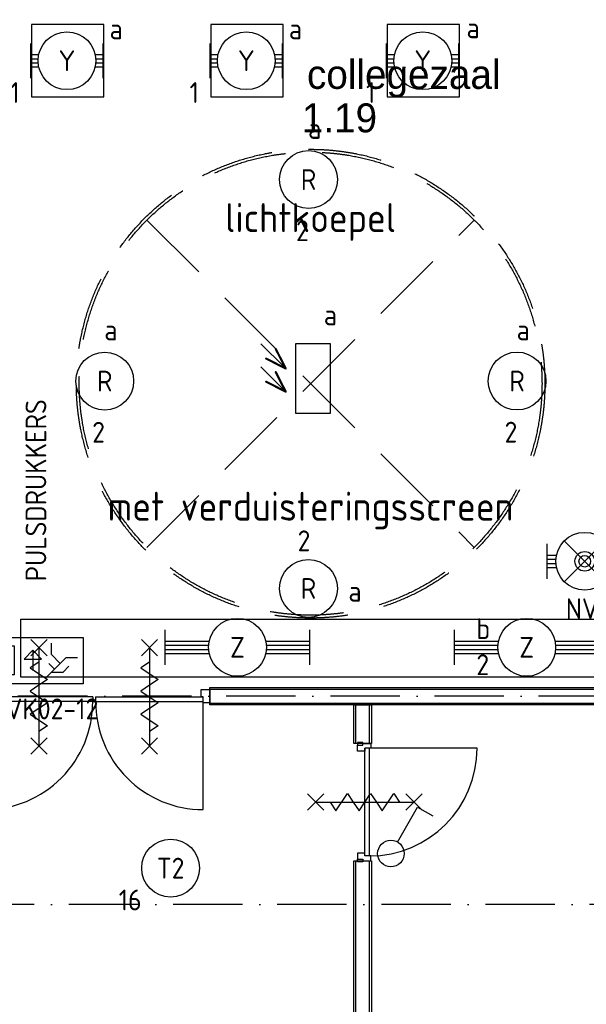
# Model space of a CAD drawing. Header units: millimetres. Extents: x 84333 to 240712, y -2244 to 84291.
# Tile 46 of 87: x 159003 to 163901, y 47914 to 56421. Entities that reach past the tile are written whole.
import ezdxf
from ezdxf.enums import TextEntityAlignment as Align

# ---------------------------------------------------------------- set-up
doc = ezdxf.new("R2010")
doc.units = ezdxf.units.MM
doc.header["$LTSCALE"] = 100
doc.linetypes.add('DASHDOT', pattern=[9, 6, -1.5, 0, -1.5])
doc.linetypes.add('HIDDEN', pattern=[9.525, 6.35, -3.175])
doc.layers.get('0').update_dxf_attribs({"linetype": 'CONTINUOUS'})
for name, color, linetype in [('71', 2, 'CONTINUOUS'), ('AFDELING', 4, 'CONTINUOUS'), ('AL$1----_TEKST', 7, 'CONTINUOUS'), ('AL$7----_STRAMIEN', 1, 'DASHDOT'), ('AL22----_BINNENWAND', 7, 'CONTINUOUS'), ('AL32----_BINNENKOZ', 7, 'CONTINUOUS'), ('AL32----_DRAAIR', 7, 'CONTINUOUS'), ('AL37----_DAKOPENING', 7, 'HIDDEN'), ('AL65----_BEVEILIGING', 7, 'CONTINUOUS'), ('BOUW', 8, 'CONTINUOUS'), ('EB63101-_ATTRIB', 2, 'CONTINUOUS'), ('EB63102-_ATTRIB', 2, 'CONTINUOUS'), ('EB63202-_ATTRIB', 2, 'CONTINUOUS'), ('EB63501-_ATTRIB', 2, 'CONTINUOUS'), ('EL63101-_LICHT-ARM', 3, 'CONTINUOUS'), ('EL63102-_LICHT-SCH', 3, 'CONTINUOUS'), ('EL63202-_NOODVRL-TXT', 3, 'CONTINUOUS'), ('EL63501-_NOODVRL-ARM', 3, 'CONTINUOUS'), ('EL6441--_DATACOM', 3, 'CONTINUOUS'), ('LIJN025', 10, 'CONTINUOUS'), ('TEKST25', 10, 'CONTINUOUS')]:
    doc.layers.add(name, color=color, linetype=linetype)
doc.styles.add('1_8', font='ISO', dxfattribs={"height": 1.8})
doc.styles.add('BURO-025', font='BUROFONT.shx', dxfattribs={"height": 250})
doc.styles.add('ISO', font='ISO.SHX')
doc.styles.get("Standard").update_dxf_attribs({"font": 'iso.shx'})
doc.styles.add('TECHNIC', font='technic_.ttf')

# ---------------------------------------------------------------- blocks, each defined once
blk = doc.blocks.new('ES3G00')
at = {"color": 0}
blk.add_circle((0, 0), 2.5, dxfattribs=at)
at = {"color": 0, "style": '1_8'}
for tag, flags, p in [('SCHAK', 8, (3.5, 2.75)), ('A_CODE', 8, (0, 0)), ('GROEP', 8, (-3.5, -2.75)), ('KAST', 9, (3.5, -2.75))]:
    blk.add_attdef(tag, text='', height=1.8, dxfattribs=dict(at, flags=flags)).set_placement(p, align=Align.MIDDLE)
blk = doc.blocks.new('SCHAK')
blk.add_lwpolyline([(0.575, 0.996), (2.309, 4), (3.608, 3.25)])
blk.add_circle((0, 0), 1.15)
at = {"style": '1_8'}
for tag, flags, p in [('SCHAK', 8, (3, 5.5)), ('KAST', 9, (-3, 0.5)), ('M_CODE', 9, (0, 0)), ('DOEL', 9, (-3, -2)), ('GROEP', 9, (-3, -4.5))]:
    blk.add_attdef(tag, text='', height=1.8, dxfattribs=dict(at, flags=flags)).set_placement(p, align=Align.MIDDLE_CENTER)
blk = doc.blocks.new('EJ3T01')
at = {"color": 0}
for p, q in [((-1.768, 1.768), (1.768, -1.768)), ((1.768, 1.768), (-1.768, -1.768)), ((-3.25, -1.5), (-3.25, 1.5)), ((3.25, -1.5), (3.25, 1.5)), ((-3.25, 0.525), (-2.444, 0.525)), ((-3.25, 0.175), (-2.494, 0.175)), ((2.444, 0.525), (3.25, 0.525)), ((2.494, 0.175), (3.25, 0.175)), ((-3.25, -0.175), (-2.494, -0.175)), ((-3.25, -0.525), (-2.444, -0.525)), ((2.444, -0.525), (3.25, -0.525)), ((2.494, -0.175), (3.25, -0.175))]:
    blk.add_line(p, q, dxfattribs=at)
at = {"color": 6}
blk.add_lwpolyline([(1.768, -1.768), (1.75, -1.75)], dxfattribs=at)
at = {"color": 0}
for radius in [2.5, 0.85, 0.5]:
    blk.add_circle((0, 0), radius, dxfattribs=at)
at = {"color": 6, "style": '1_8'}
for tag, flags, p in [('A_CODE', 8, (-3.5, 2.75)), ('SCHAK', 8, (3.5, 2.75)), ('GROEP', 8, (-3.5, -2.75)), ('KAST', 9, (3.5, -2.75))]:
    blk.add_attdef(tag, text='', height=1.8, dxfattribs=dict(at, flags=flags)).set_placement(p, align=Align.MIDDLE)
blk = doc.blocks.new('ES050601')
for p, q in [((-3, 3), (-1, 1)), ((-3, 1), (-1, -1))]:
    blk.add_line(p, q)
blk.add_lwpolyline([(0, -3), (3, -3), (3, 3), (0, 3)], close=True)
at = {"style": '1_8'}
for p in [(-1.5, 1.5), (-1.5, -0.5)]:
    blk.add_text('V', height=2, rotation=45, dxfattribs=at).set_placement(p, align=Align.MIDDLE)
for tag, flags, p in [('SCHAK', 8, (3, 5.5)), ('KAST', 9, (-3, 0.5)), ('M_CODE', 9, (0, 0)), ('DOEL', 9, (-3, -2)), ('GROEP', 9, (-3, -4.5))]:
    blk.add_attdef(tag, text='', height=1.8, dxfattribs=dict(at, flags=flags)).set_placement(p, align=Align.MIDDLE_CENTER)
blk = doc.blocks.new('ES3N026')
for p, q in [((0.375, -0.875), (0.375, 0.875)), ((2.25, 1.25), (2.25, -1.25)), ((2.5, 1.25), (2.5, -1.25)), ((2.75, 1.25), (2.75, -1.25)), ((3, 1.25), (3, -1.25)), ((-1.5, 0.75), (-1, 0.25))]:
    blk.add_line(p, q)
for points in [[(4.013, 2.007), (4.013, -1.981), (-3.988, -1.981), (-3.988, 2.007)], [(3.25, -1.25), (2, -1.25), (2, 1.25), (3.25, 1.25)], [(0.375, -0.875), (1.125, -0.125), (-0.375, -0.125)]]:
    blk.add_lwpolyline(points, close=True)
for points in [[(-0.75, 1.5), (-2.5, -0.25), (-3.5, -0.25)], [(-1.25, 1), (-2.25, 1), (-2.75, 0.5)], [(-2, 0.25), (-1.25, -0.5), (-1.25, -1.5)]]:
    blk.add_lwpolyline(points)
at = {"color": 2, "style": '1_8', "flags": 8}
blk.add_attdef('NUMMER', text='', height=1.8, dxfattribs=at).set_placement((4, 3.75), align=Align.MIDDLE)
at = {"style": '1_8'}
for tag, flags, p in [('A_CODE', 8, (-3.5, 2.75)), ('SCHAK', 8, (3.5, 2.75)), ('GROEP', 8, (-3.5, -2.75)), ('KAST', 9, (3.5, -2.75))]:
    blk.add_attdef(tag, text='', height=1.8, dxfattribs=dict(at, flags=flags)).set_placement(p, align=Align.MIDDLE_CENTER)
blk = doc.blocks.new('EJ3T20')
at = {"color": 0}
for p, q in [((-6.25, -1.5), (-6.25, 1.5)), ((6.25, -1.5), (6.25, 1.5)), ((-6.25, 0.525), (-2.444, 0.525)), ((-6.25, 0.175), (-2.494, 0.175)), ((2.444, 0.525), (6.25, 0.525)), ((2.494, 0.175), (6.25, 0.175)), ((-6.25, -0.175), (-2.494, -0.175)), ((-6.25, -0.525), (-2.444, -0.525)), ((2.444, -0.525), (6.25, -0.525)), ((2.494, -0.175), (6.25, -0.175))]:
    blk.add_line(p, q, dxfattribs=at)
blk.add_circle((0, 0), 2.5, dxfattribs=at)
at = {"color": 0, "style": '1_8'}
for tag, flags, p in [('SCHAK', 8, (3.5, 2.75)), ('A_CODE', 8, (0, 0)), ('GROEP', 8, (-3.5, -2.75)), ('KAST', 9, (3.5, -2.75))]:
    blk.add_attdef(tag, text='', height=1.8, dxfattribs=dict(at, flags=flags)).set_placement(p, align=Align.MIDDLE)
blk = doc.blocks.new('EJ3T10')
at = {"color": 0}
for p, q in [((-3.125, -1.5), (-3.125, 1.5)), ((3.125, -1.5), (3.125, 1.5)), ((-3.125, 0.525), (-2.444, 0.525)), ((-3.125, 0.175), (-2.494, 0.175)), ((2.444, 0.525), (3.125, 0.525)), ((2.494, 0.175), (3.125, 0.175)), ((-3.125, -0.175), (-2.494, -0.175)), ((-3.125, -0.525), (-2.444, -0.525)), ((2.444, -0.525), (3.125, -0.525)), ((2.494, -0.175), (3.125, -0.175))]:
    blk.add_line(p, q, dxfattribs=at)
blk.add_circle((0, 0), 2.5, dxfattribs=at)
at = {"color": 6, "style": '1_8'}
for tag, flags, p in [('SCHAK', 8, (3.5, 2.75)), ('A_CODE', 8, (0, 0)), ('GROEP', 8, (-3.5, -2.75)), ('KAST', 9, (3.5, -2.75))]:
    blk.add_attdef(tag, text='', height=1.8, dxfattribs=dict(at, flags=flags)).set_placement(p, align=Align.MIDDLE)
blk = doc.blocks.new('A$C13e6995e')
at = {"layer": 'AL$7----_STRAMIEN', "color": 1}
for p, q in [((152663.8, 52820), (49977.9, 52820)), ((152204.4, 51020), (4611.6, 51020))]:
    blk.add_line(p, q, dxfattribs=at)
at = {"layer": 'AL22----_BINNENWAND', "color": 8}
for p, q in [((76312.9, 52895), (89144.9, 52895)), ((76312.9, 52745), (76312.9, 52895)), ((89144.9, 52745), (76312.9, 52745)), ((77559.9, 52412.1), (77559.9, 52745)), ((77559.9, 52745), (77709.9, 52745)), ((77709.9, 52745), (77709.9, 52412.1)), ((77709.9, 52412.1), (77559.9, 52412.1)), ((77559.9, 46095), (77559.9, 51398.1)), ((77559.9, 51398.1), (77709.9, 51398.1)), ((77709.9, 51398.1), (77709.9, 47907.1))]:
    blk.add_line(p, q, dxfattribs=at)
at = {"layer": 'AL22----_BINNENWAND', "color": 8, "linetype": 'Continuous'}
for p, q in [((76312.9, 52880), (89144.9, 52880)), ((76312.9, 52760), (89144.9, 52760)), ((77574.9, 52412.1), (77574.9, 52745)), ((77694.9, 52412.1), (77694.9, 52745)), ((77574.9, 46110), (77574.9, 51398.1)), ((77694.9, 47907.1), (77694.9, 51398.1))]:
    blk.add_line(p, q, dxfattribs=at)
at = {"layer": 'AL32----_BINNENKOZ', "color": 8}
for p, q in [((76239.9, 52814), (76239.9, 52877)), ((76239.9, 52877), (76312.9, 52877)), ((76312.9, 52877), (76312.9, 52814)), ((75301.9, 52814), (74371.9, 52814)), ((75301.9, 52774), (74371.9, 52774)), ((75301.9, 52814), (75301.9, 52774)), ((75301.9, 52774), (75326.9, 52774)), ((75326.9, 52814), (75326.9, 52774)), ((75326.9, 52814), (76256.9, 52814)), ((75326.9, 52774), (76256.9, 52774)), ((76256.9, 52814), (76239.9, 52814)), ((76256.9, 52763), (76256.9, 52814)), ((76312.9, 52763), (76256.9, 52763)), ((76312.9, 52763), (76256.9, 52763)), ((76312.9, 52814), (76312.9, 52814)), ((76312.9, 52814), (76312.9, 52763)), ((77634.9, 52420.1), (77590.9, 52420.1)), ((77590.9, 52420.1), (77590.9, 52397.1)), ((77634.9, 52397.1), (77634.9, 52420.1)), ((77634.9, 52397.1), (77634.9, 52412.1)), ((77634.9, 52412.1), (77704.9, 52412.1)), ((77704.9, 52412.1), (77704.9, 52370.1)), ((77590.9, 52345.1), (77590.9, 52397.1)), ((77590.9, 52397.1), (77634.9, 52397.1)), ((77653.9, 52345.1), (77590.9, 52345.1)), ((77653.9, 51440.1), (77653.9, 52370.1)), ((77704.9, 52370.1), (77653.9, 52370.1)), ((77653.9, 52370.1), (77653.9, 52345.1)), ((77693.9, 51440.1), (77693.9, 52370.1)), ((78623.9, 52370.1), (77693.9, 52370.1)), ((77653.9, 51465.1), (77590.9, 51465.1)), ((77590.9, 51465.1), (77590.9, 51413.1)), ((77590.9, 51390.1), (77590.9, 51413.1)), ((77590.9, 51413.1), (77634.9, 51413.1)), ((77634.9, 51390.1), (77590.9, 51390.1)), ((77634.9, 51413.1), (77634.9, 51390.1)), ((77634.9, 51413.1), (77634.9, 51398.1)), ((77634.9, 51398.1), (77704.9, 51398.1)), ((77653.9, 51440.1), (77653.9, 51465.1)), ((77704.9, 51440.1), (77653.9, 51440.1)), ((77704.9, 51398.1), (77704.9, 51440.1))]:
    blk.add_line(p, q, dxfattribs=at)
blk.add_arc((77693.9, 52370.1), 930, 270, 0, dxfattribs=at)
at = {"layer": 'AL32----_DRAAIR', "color": 8}
blk.add_line((76256.9, 51840), (76256.9, 52774), dxfattribs=at)
for centre, start, end in [((74371.4, 52770.6), 270.03613, 0.20977), ((76257.5, 52770.6), 179.79023, 269.96387)]:
    blk.add_arc(centre, 930.6, start, end, dxfattribs=at)
at = {"layer": 'AL37----_DAKOPENING', "color": 8, "linetype": 'HIDDEN'}
for p, q in [((75770.7, 54105.8), (78599.2, 56934.2)), ((75770.7, 56934.2), (78599.2, 54105.8))]:
    blk.add_line(p, q, dxfattribs=at)
at = {"layer": 'AL37----_DAKOPENING', "color": 8}
for radius in [2025, 2000]:
    blk.add_circle((77184.9, 55520), radius, dxfattribs=at)
at = {"layer": 'AL65----_BEVEILIGING', "color": 8, "linetype": 'Continuous'}
for points in [[(74766.9, 53309), (74906.9, 53169)], [(74906.9, 53309), (74766.9, 53169)], [(75721.9, 53309), (75861.9, 53169)], [(75861.9, 53309), (75721.9, 53169)], [(74836.9, 53239), (74836.9, 52389)], [(75791.9, 53239), (75791.9, 52389)], [(74836.9, 53114), (74761.9, 53064), (74911.9, 52964), (74836.9, 52914)], [(75791.9, 53114), (75716.9, 53064), (75866.9, 52964), (75791.9, 52914)], [(74836.9, 52914), (74761.9, 52864), (74911.9, 52764), (74836.9, 52714)], [(75791.9, 52914), (75716.9, 52864), (75866.9, 52764), (75791.9, 52714)], [(74836.9, 52714), (74761.9, 52664), (74911.9, 52564), (74836.9, 52514)], [(75791.9, 52714), (75716.9, 52664), (75866.9, 52564), (75791.9, 52514)], [(74766.9, 52459), (74906.9, 52319)], [(74906.9, 52459), (74766.9, 52319)], [(75721.9, 52459), (75861.9, 52319)], [(75861.9, 52459), (75721.9, 52319)], [(77353.9, 51905.1), (77403.9, 51830.1), (77503.9, 51980.1), (77553.9, 51905.1)], [(77553.9, 51905.1), (77603.9, 51830.1), (77703.9, 51980.1), (77753.9, 51905.1)], [(77753.9, 51905.1), (77803.9, 51830.1), (77903.9, 51980.1), (77953.9, 51905.1)], [(77158.9, 51835.1), (77298.9, 51975.1)], [(77158.9, 51975.1), (77298.9, 51835.1)], [(77228.9, 51905.1), (78078.9, 51905.1)], [(78008.9, 51835.1), (78148.9, 51975.1)], [(78008.9, 51975.1), (78148.9, 51835.1)]]:
    blk.add_lwpolyline(points, dxfattribs=at)
at = {"layer": 'AFDELING', "color": 8, "style": 'TECHNIC'}
for p in [(92219.2, 54467.7), (58038, 41625.4), (88107.6, 41443.8)]:
    blk.add_attdef('VIDE', text='', height=500, dxfattribs=at).set_placement(p, align=Align.CENTER)
blk.add_attdef('VIDE', text='', height=500, rotation=90, dxfattribs=at).set_placement((75128.7, 25766.1), align=Align.CENTER)
at = {"layer": 'AL$1----_TEKST', "color": 8}
for s, p in [('lichtkoepel', (77184.9, 56829.8)), ('met verduisteringsscreen', (77184.9, 54336.4))]:
    blk.add_text(s, height=250, dxfattribs=at).set_placement(p, align=Align.CENTER)
at = {"layer": 'BOUW', "style": 'BURO-025'}
for s, p in [('collegezaal', (77153.7, 58067.1)), ('1.19', (77108.8, 57691.6))]:
    blk.add_text(s, height=250, dxfattribs=at).set_placement(p)

msp = doc.modelspace()

# ---------------------------------------------------------------- linework, layer by layer
at = {"layer": '71', "color": 1}
for p, q in [((159105.9, 56378.7), (159105.9, 55753.7)), ((159730.9, 56378.7), (159105.9, 56378.7)), ((159730.9, 55753.7), (159730.9, 56378.7)), ((161280.9, 56378.7), (160655.9, 56378.7)), ((160655.9, 56378.7), (160655.9, 55753.7)), ((161280.9, 55753.7), (161280.9, 56378.7)), ((162805.9, 56378.7), (162180.9, 56378.7)), ((162180.9, 56378.7), (162180.9, 55753.7)), ((162805.9, 55753.7), (162805.9, 56378.7)), ((159105.9, 55753.7), (159730.9, 55753.7)), ((160655.9, 55753.7), (161280.9, 55753.7)), ((162180.9, 55753.7), (162805.9, 55753.7))]:
    msp.add_line(p, q, dxfattribs=at)
at = {"layer": 'LIJN025'}
for p, q in [((159012.2, 51241.2), (169012.2, 51241.2)), ((159012.2, 50741.2), (159012.2, 51241.2)), ((169012.2, 50741.2), (159012.2, 50741.2))]:
    msp.add_line(p, q, dxfattribs=at)

# ---------------------------------------------------------------- block references
at = {"layer": 'EL63101-_LICHT-ARM'}
ref = msp.add_blockref('EJ3T10', (159412.2, 56066.2), dxfattribs=dict(at, xscale=100, yscale=100, zscale=100))
ref.add_attrib('A_CODE', 'Y', dxfattribs={"layer": 'EB63101-_ATTRIB', "color": 1, "height": 180, "style": '1_8', "flags": 8}).set_placement((159412.2, 56066.2), align=Align.MIDDLE)
ref.add_attrib('GROEP', '1', dxfattribs={"layer": 'EB63101-_ATTRIB', "color": 1, "height": 180, "style": '1_8', "flags": 8}).set_placement((158962.2, 55791.2), align=Align.MIDDLE)
ref.add_attrib('SCHAK', 'a', dxfattribs={"layer": 'EB63101-_ATTRIB', "color": 1, "height": 180, "style": '1_8', "flags": 8}).set_placement((159837.2, 56341.2), align=Align.MIDDLE)
ref = msp.add_blockref('EJ3T10', (160962.2, 56066.2), dxfattribs=dict(at, xscale=100, yscale=100, zscale=100))
ref.add_attrib('A_CODE', 'Y', dxfattribs={"layer": 'EB63101-_ATTRIB', "color": 1, "height": 180, "style": '1_8', "flags": 8}).set_placement((160962.2, 56066.2), align=Align.MIDDLE)
ref.add_attrib('GROEP', '1', dxfattribs={"layer": 'EB63101-_ATTRIB', "color": 1, "height": 180, "style": '1_8', "flags": 8}).set_placement((160512.2, 55791.2), align=Align.MIDDLE)
ref.add_attrib('SCHAK', 'a', dxfattribs={"layer": 'EB63101-_ATTRIB', "color": 1, "height": 180, "style": '1_8', "flags": 8}).set_placement((161387.2, 56341.2), align=Align.MIDDLE)
ref = msp.add_blockref('EJ3T10', (162487.2, 56066.2), dxfattribs=dict(at, xscale=100, yscale=100, zscale=100))
ref.add_attrib('A_CODE', 'Y', dxfattribs={"layer": 'EB63101-_ATTRIB', "color": 1, "height": 180, "style": '1_8', "flags": 8}).set_placement((162487.2, 56066.2), align=Align.MIDDLE)
ref.add_attrib('GROEP', '1', dxfattribs={"layer": 'EB63101-_ATTRIB', "color": 1, "height": 180, "style": '1_8', "flags": 8}).set_placement((162037.2, 55791.2), align=Align.MIDDLE)
ref.add_attrib('SCHAK', 'a', dxfattribs={"layer": 'EB63101-_ATTRIB', "color": 1, "height": 180, "style": '1_8', "flags": 8}).set_placement((162922.1, 56350.6), align=Align.MIDDLE)
ref = msp.add_blockref('ES3G00', (161500.1, 55039.2, 3900), dxfattribs=dict(at, xscale=100.0000000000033, yscale=100, zscale=100, rotation=44.99999999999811))
ref.add_attrib('A_CODE', 'R', dxfattribs={"layer": 'EB63101-_ATTRIB', "color": 1, "height": 180, "style": '1_8', "flags": 8}).set_placement((161500.1, 55039.2, 3900), align=Align.MIDDLE)
ref.add_attrib('GROEP', '2', dxfattribs={"layer": 'EB63101-_ATTRIB', "color": 1, "height": 180, "style": '1_8', "flags": 8}).set_placement((161447.1, 54597.3, 3900), align=Align.MIDDLE)
ref.add_attrib('SCHAK', 'a', dxfattribs={"layer": 'EB63101-_ATTRIB', "color": 1, "height": 180, "style": '1_8', "flags": 8}).set_placement((161553.1, 55481.2, 3900), align=Align.MIDDLE)
ref = msp.add_blockref('ES3G00', (159738.4, 53298.3, 3900), dxfattribs=dict(at, xscale=100.0000000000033, yscale=100, zscale=100, rotation=44.99999999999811))
ref.add_attrib('A_CODE', 'R', dxfattribs={"layer": 'EB63101-_ATTRIB', "color": 1, "height": 180, "style": '1_8', "flags": 8}).set_placement((159738.4, 53298.3, 3900), align=Align.MIDDLE)
ref.add_attrib('GROEP', '2', dxfattribs={"layer": 'EB63101-_ATTRIB', "color": 1, "height": 180, "style": '1_8', "flags": 8}).set_placement((159685.3, 52856.3, 3900), align=Align.MIDDLE)
ref.add_attrib('SCHAK', 'a', dxfattribs={"layer": 'EB63101-_ATTRIB', "color": 1, "height": 180, "style": '1_8', "flags": 8}).set_placement((159791.4, 53740.2, 3900), align=Align.MIDDLE)
ref = msp.add_blockref('ES3G00', (163302.3, 53299, 3900), dxfattribs=dict(at, xscale=100.0000000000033, yscale=100, zscale=100, rotation=44.99999999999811))
ref.add_attrib('A_CODE', 'R', dxfattribs={"layer": 'EB63101-_ATTRIB', "color": 1, "height": 180, "style": '1_8', "flags": 8}).set_placement((163302.3, 53299, 3900), align=Align.MIDDLE)
ref.add_attrib('GROEP', '2', dxfattribs={"layer": 'EB63101-_ATTRIB', "color": 1, "height": 180, "style": '1_8', "flags": 8}).set_placement((163249.3, 52857.1, 3900), align=Align.MIDDLE)
ref.add_attrib('SCHAK', 'a', dxfattribs={"layer": 'EB63101-_ATTRIB', "color": 1, "height": 180, "style": '1_8', "flags": 8}).set_placement((163355.3, 53740.9, 3900), align=Align.MIDDLE)
ref = msp.add_blockref('ES3G00', (161499.4, 51506.7, 3900), dxfattribs=dict(at, xscale=100.0000000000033, yscale=100, zscale=100, rotation=44.99999999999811))
ref.add_attrib('A_CODE', 'R', dxfattribs={"layer": 'EB63101-_ATTRIB', "color": 1, "height": 180, "style": '1_8', "flags": 8}).set_placement((161499.4, 51506.7, 3900), align=Align.MIDDLE)
ref.add_attrib('GROEP', '2', dxfattribs={"layer": 'EB63101-_ATTRIB', "color": 1, "height": 180, "style": '1_8', "flags": 8}).set_placement((161460.6, 51918.1, 3900), align=Align.MIDDLE)
ref.add_attrib('SCHAK', 'a', dxfattribs={"layer": 'EB63101-_ATTRIB', "color": 1, "height": 180, "style": '1_8', "flags": 8}).set_placement((161901.4, 51482.4, 3900), align=Align.MIDDLE)
ref = msp.add_blockref('EJ3T20', (160885.8, 50998.1, 3500), dxfattribs=dict(at, xscale=100, yscale=100, zscale=100))
ref.add_attrib('A_CODE', 'Z', dxfattribs={"layer": 'EB63101-_ATTRIB', "color": 1, "height": 180, "style": '1_8', "flags": 8}).set_placement((160885.8, 50998.1, 3500), align=Align.MIDDLE)
ref = msp.add_blockref('EJ3T20', (163385.8, 50998.1, 3500), dxfattribs=dict(at, xscale=100, yscale=100, zscale=100))
ref.add_attrib('A_CODE', 'Z', dxfattribs={"layer": 'EB63101-_ATTRIB', "color": 1, "height": 180, "style": '1_8', "flags": 8}).set_placement((163385.8, 50998.1, 3500), align=Align.MIDDLE)
ref.add_attrib('GROEP', '2', dxfattribs={"layer": 'EB63101-_ATTRIB', "color": 1, "height": 180, "style": '1_8', "flags": 8}).set_placement((163005.8, 50847.7, 3500), align=Align.MIDDLE)
ref.add_attrib('SCHAK', 'b', dxfattribs={"layer": 'EB63101-_ATTRIB', "color": 1, "height": 180, "style": '1_8', "flags": 8}).set_placement((163010.3, 51159.3, 3500), align=Align.MIDDLE)
ref = msp.add_blockref('ES3G00', (160308.1, 49090.4, 3500), dxfattribs=dict(at, xscale=100, yscale=100, zscale=100))
ref.add_attrib('A_CODE', 'T2', dxfattribs={"layer": 'EB63101-_ATTRIB', "color": 1, "height": 180, "style": '1_8', "flags": 8}).set_placement((160308.1, 49090.4, 3500), align=Align.MIDDLE)
ref.add_attrib('GROEP', '16', dxfattribs={"layer": 'EB63101-_ATTRIB', "color": 1, "height": 180, "style": '1_8', "flags": 8}).set_placement((159958.1, 48815.4, 3500), align=Align.MIDDLE)
at = {"layer": 'EL63102-_LICHT-SCH'}
ref = msp.add_blockref('ES050601', (161388.7, 53320.6), dxfattribs=dict(at, xscale=100, yscale=100, zscale=100))
ref.add_attrib('SCHAK', 'a', dxfattribs={"layer": 'EB63102-_ATTRIB', "color": 1, "height": 180, "style": '1_8', "flags": 8}).set_placement((161688.7, 53870.6), align=Align.MIDDLE_CENTER)
at = {"layer": 'EL63102-_LICHT-SCH', "xscale": 100, "yscale": 100, "zscale": 100}
msp.add_blockref('SCHAK', (162212.2, 49216.2, 1050), dxfattribs=at)
at = {"layer": 'EL63202-_NOODVRL-TXT'}
ref = msp.add_blockref('ES3N026', (159154.3, 50884.7), dxfattribs=dict(at, xscale=100, yscale=100, zscale=100, rotation=180))
ref.add_attrib('A_CODE', 'Z1', dxfattribs={"layer": 'EB63202-_ATTRIB', "color": 1, "height": 180, "style": '1_8', "flags": 8}).set_placement((158623.9, 50911.8), align=Align.MIDDLE_CENTER)
ref.add_attrib('GROEP', 'NVK02-12', dxfattribs={"layer": 'EB63202-_ATTRIB', "color": 1, "height": 180, "style": '1_8', "flags": 8}).set_placement((159212.2, 50466.2), align=Align.MIDDLE_CENTER)
at = {"layer": 'EL63501-_NOODVRL-ARM'}
ref = msp.add_blockref('EJ3T01', (163887.2, 51741.2), dxfattribs=dict(at, xscale=100, yscale=100, zscale=100))
ref.add_attrib('A_CODE', 'X1', dxfattribs={"layer": 'EB63501-_ATTRIB', "color": 1, "height": 180, "style": '1_8', "flags": 8}).set_placement((164243.2, 52111.3), align=Align.MIDDLE)
ref.add_attrib('GROEP', 'NVK02-14', dxfattribs={"layer": 'EB63501-_ATTRIB', "color": 1, "height": 180, "style": '1_8', "flags": 8}).set_placement((164199.8, 51331.8), align=Align.MIDDLE)
at = {"layer": 'EL6441--_DATACOM'}
msp.add_blockref('A$C13e6995e', (84333, -2244.2), dxfattribs=at)

# ---------------------------------------------------------------- texts
at = {"layer": 'TEKST25', "style": 'ISO'}
msp.add_text('PULSDRUKKERS', height=180, rotation=90, dxfattribs=at).set_placement((159233.6, 51567.8))

doc.saveas('drawing.dxf')
